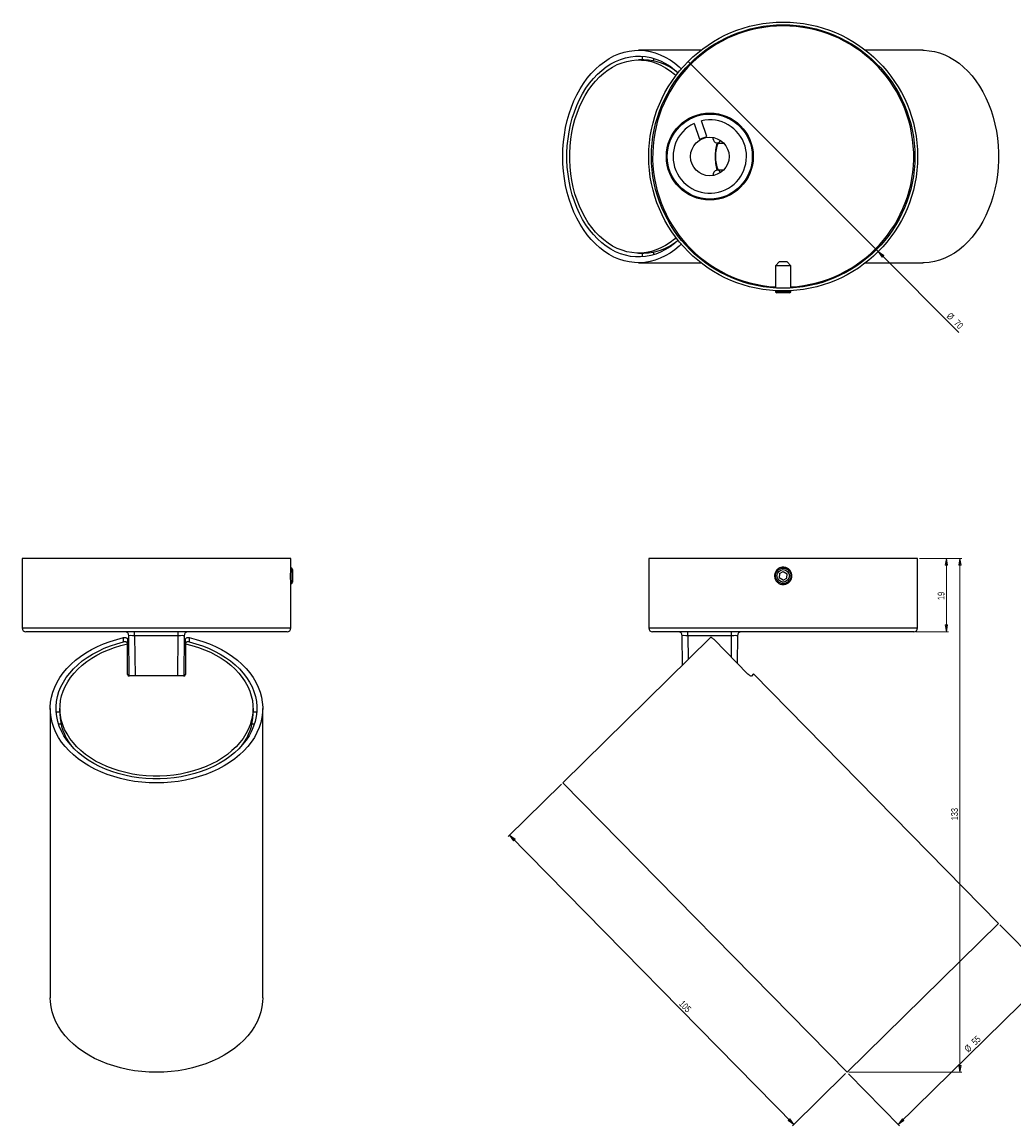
# Model space of a CAD drawing. Header units: millimetres. Extents: x 301 to 1099, y 240 to 812.
# Tile 1 of 2: x 301 to 815, y 240 to 812. Entities that reach past the tile are written whole.
import ezdxf

# ---------------------------------------------------------------- set-up
doc = ezdxf.new("R2010")
doc.units = ezdxf.units.MM
doc.styles.add('SLDTEXTSTYLE0', font='TXT', dxfattribs={"width": 0.75})
doc.dimstyles.new('SLDDIMSTYLE0', dxfattribs={"dimtxt": 3.5, "dimasz": 3.556, "dimexe": 0, "dimexo": 0.0625, "dimgap": 0.875, "dimtad": 1, "dimdec": 0, "dimlfac": 0.5, "dimrnd": 1e-09, "dimzin": 12, "dimdsep": 46, "dimtxsty": 'SLDTEXTSTYLE0', "dimblk1": 'CLOSED', "dimblk2": 'CLOSED', "dimsah": 1, "dimcen": 0.09, "dimadec": 0, "dimazin": 3, "dimtfac": 1, "dimtdec": 0, "dimtofl": 0, "dimtmove": 0, "dimatfit": 3, "dimldrblk": 'CLOSED', "dimfxl": 0, "dimfrac": 2, "dimtolj": 1, "dimtzin": 12, "dimarcsym": 0})
doc.dimstyles.new('SLDDIMSTYLE1', dxfattribs={"dimtxt": 3.5, "dimasz": 3.556, "dimexe": 0, "dimexo": 0.0625, "dimgap": 0.875, "dimtad": 1, "dimdec": 0, "dimlfac": 0.5, "dimrnd": 1e-09, "dimzin": 12, "dimdsep": 46, "dimtxsty": 'SLDTEXTSTYLE0', "dimblk1": 'NONE', "dimblk2": 'CLOSED', "dimsah": 1, "dimcen": 0, "dimadec": 0, "dimazin": 3, "dimtfac": 1, "dimtdec": 0, "dimtmove": 0, "dimatfit": 3, "dimldrblk": 'NONE', "dimfxl": 0, "dimfrac": 2, "dimtolj": 1, "dimtzin": 12, "dimarcsym": 0})

# ---------------------------------------------------------------- blocks, each defined once
blk = doc.blocks.new('_Closed')
at = {"color": 0, "linetype": 'ByBlock', "lineweight": -2}
for p, q in [((-1, 0.166667), (0, 0)), ((-1, 0.166667), (-1, -0.166667)), ((0, 0), (-1, -0.166667)), ((0, 0), (-1, 0))]:
    blk.add_line(p, q, dxfattribs=at)
blk = doc.blocks.new('_D')
at = {"color": 7, "linetype": 'Continuous', "lineweight": 0}
for p, q in [((765.79, 533.96), (780.72, 533.96)), ((779.72, 533.96), (779.72, 495.96)), ((763.79, 495.96), (780.72, 495.96))]:
    blk.add_line(p, q, dxfattribs=at)
at = {"color": 7, "linetype": 'Continuous', "lineweight": 18, "xscale": 3.556, "yscale": 3.556}
for p, rotation in [((779.72, 533.96, -0.45), 90), ((779.72, 495.96, -0.45), 270)]:
    blk.add_blockref('_Closed', p, dxfattribs=dict(at, rotation=rotation))
at = {"color": 7, "linetype": 'Continuous', "lineweight": 18, "insert": (775.21, 512.44), "char_height": 3.5, "attachment_point": 1, "rotation": 90, "style": 'SLDTEXTSTYLE0'}
blk.add_mtext('19', dxfattribs=at)
blk = doc.blocks.new('_D_1')
at = {"color": 7, "linetype": 'Continuous', "lineweight": 0}
for p, q in [((580.33, 417.06), (552.8, 390)), ((553.51, 390.7), (700.7, 240.92)), ((727.52, 267.27), (699.99, 240.22))]:
    blk.add_line(p, q, dxfattribs=at)
at = {"color": 7, "linetype": 'Continuous', "lineweight": 18, "xscale": 3.556, "yscale": 3.556}
for p, rotation in [((553.51, 390.7, -0.45), 134.5000000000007), ((700.7, 240.92, -0.45), 314.5000000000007)]:
    blk.add_blockref('_Closed', p, dxfattribs=dict(at, rotation=rotation))
at = {"color": 7, "linetype": 'Continuous', "lineweight": 18, "insert": (643.45, 305.62), "char_height": 3.5, "attachment_point": 1, "rotation": 314.5, "style": 'SLDTEXTSTYLE0'}
blk.add_mtext('105', dxfattribs=at)
blk = doc.blocks.new('_D_2')
at = {"color": 7, "linetype": 'Continuous', "lineweight": 0}
for p, q in [((807.4, 344.36), (833.94, 317.35)), ((754.78, 240.96), (833.24, 318.06)), ((728.94, 267.26), (755.48, 240.25))]:
    blk.add_line(p, q, dxfattribs=at)
at = {"color": 7, "linetype": 'Continuous', "lineweight": 18, "xscale": 3.556, "yscale": 3.556}
for p, rotation in [((833.24, 318.06, -0.45), 44.50000000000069), ((754.78, 240.96, -0.45), 224.5000000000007)]:
    blk.add_blockref('_Closed', p, dxfattribs=dict(at, rotation=rotation))
at = {"color": 7, "linetype": 'Continuous', "lineweight": 18, "char_height": 3.5, "attachment_point": 1, "rotation": 44.5, "style": 'SLDTEXTSTYLE0'}
for s, insert in [('55', (792.34, 284.27)), ('%%c', (788.61, 280.53))]:
    blk.add_mtext(s, dxfattribs=dict(at, insert=insert))
blk = doc.blocks.new('_D_3')
at = {"color": 7, "linetype": 'Continuous', "lineweight": 0}
for p, q in [((765.79, 533.96), (787.7, 533.96)), ((786.7, 533.96), (786.7, 267.97)), ((729.24, 267.97), (787.7, 267.97))]:
    blk.add_line(p, q, dxfattribs=at)
at = {"color": 7, "linetype": 'Continuous', "lineweight": 18, "xscale": 3.556, "yscale": 3.556}
for p, rotation in [((786.7, 533.96, -0.45), 90), ((786.7, 267.97, -0.45), 270)]:
    blk.add_blockref('_Closed', p, dxfattribs=dict(at, rotation=rotation))
at = {"color": 7, "linetype": 'Continuous', "lineweight": 18, "insert": (782.18, 398.41), "char_height": 3.5, "attachment_point": 1, "rotation": 90, "style": 'SLDTEXTSTYLE0'}
blk.add_mtext('133', dxfattribs=at)
blk = doc.blocks.new('_D_4')
at = {"color": 7, "linetype": 'Continuous', "lineweight": 0}
for q in [(645.98, 791.21), (786.2, 650.99)]:
    blk.add_line((744.41, 692.78), q, dxfattribs=at)
at = {"color": 7, "linetype": 'Continuous', "lineweight": 18, "xscale": 3.556, "yscale": 3.556, "rotation": 135.0000000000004}
blk.add_blockref('_Closed', (744.41, 692.78, 132.99), dxfattribs=at)
at = {"color": 7, "linetype": 'Continuous', "lineweight": 18, "char_height": 3.5, "attachment_point": 1, "rotation": 315, "style": 'SLDTEXTSTYLE0'}
for s, insert in [('%%c', (782, 661.57)), ('70', (785.77, 657.88))]:
    blk.add_mtext(s, dxfattribs=dict(at, insert=insert))
blk = doc.blocks.new('_None')

msp = doc.modelspace()

# ---------------------------------------------------------------- linework, layer by layer
at = {"color": 7, "linetype": 'Continuous', "lineweight": 25}
for p, q in [((652.54, 797), (620.28, 797)), ((767.47, 797), (737.84, 797)), ((623.08, 792), (620.28, 792)), ((622.18, 793.93), (622.18, 792)), ((628.18, 791.48), (628.18, 792.8)), ((655.71, 752.29), (652.84, 760.49)), ((653.8, 764.24), (653.96, 763.76)), ((656.08, 764.47), (656.24, 763.97)), ((638.48, 754.5), (639.09, 754.5)), ((640.42, 757), (641.1, 757)), ((649.06, 759.17), (651.93, 750.97)), ((673.29, 757), (673.96, 757)), ((637.39, 751.59), (637.39, 752.69)), ((637.67, 752.15), (637.67, 753.19)), ((651.93, 750.97), (655.71, 752.29)), ((660.93, 749), (664.33, 749)), ((637.39, 731.31), (637.39, 732.4)), ((637.67, 730.8), (637.67, 731.84)), ((664.33, 735), (660.93, 735)), ((639.09, 729.5), (638.48, 729.5)), ((641.1, 727), (640.42, 727)), ((673.96, 727), (673.29, 727)), ((653.96, 720.23), (653.8, 719.75)), ((656.24, 720.02), (656.08, 719.52)), ((620.28, 692), (623.08, 692)), ((622.18, 692), (622.18, 690.06)), ((628.18, 691.19), (628.18, 692.51)), ((620.28, 687), (652.54, 687)), ((693.19, 687.5), (691.19, 685.5)), ((697.19, 687.5), (693.19, 687.5)), ((699.19, 685.5), (697.19, 687.5)), ((737.84, 687), (767.47, 687)), ((691.19, 685.5), (691.19, 673.91)), ((699.19, 685.5), (691.19, 685.5)), ((699.19, 673.91), (699.19, 685.5)), ((691.19, 672.51), (691.19, 671.95)), ((691.19, 671.95), (691.97, 671.5)), ((699.19, 671.95), (691.19, 671.95)), ((698.41, 671.5), (691.97, 671.5)), ((698.41, 671.5), (699.19, 671.95)), ((699.19, 671.95), (699.19, 672.51)), ((301.08, 533.96), (301.08, 497.96)), ((440.28, 533.96), (301.08, 533.96)), ((440.28, 529.4), (440.28, 533.96)), ((625.59, 533.96), (625.59, 497.96)), ((764.79, 533.96), (625.59, 533.96)), ((764.79, 497.96), (764.79, 533.96)), ((440.73, 528.96), (440.25, 528.96)), ((441.18, 528.18), (440.73, 528.96)), ((440.73, 528.96), (440.73, 523.06)), ((441.18, 528.18), (441.18, 523.43)), ((693.23, 526.17), (693.16, 523.86)), ((693.23, 526.17), (695.26, 527.26)), ((695.26, 527.26), (697.23, 526.05)), ((697.16, 523.74), (697.23, 526.05)), ((440.25, 520.96), (440.73, 520.96)), ((440.28, 497.96), (440.28, 520.46)), ((440.73, 523.06), (440.73, 520.96)), ((440.73, 520.96), (441.18, 521.74)), ((441.18, 523.43), (441.18, 521.74)), ((695.12, 522.65), (693.16, 523.86)), ((695.12, 522.65), (697.16, 523.74)), ((438.28, 495.96), (303.08, 495.96)), ((353.68, 490.75), (353.68, 492.97)), ((355.68, 491.97), (355.68, 489.78)), ((356.56, 473.13), (356.38, 493.97)), ((359.38, 493.97), (359.38, 495.96)), ((381.97, 493.97), (359.38, 493.97)), ((381.97, 493.97), (381.97, 495.96)), ((384.97, 493.97), (384.79, 473.13)), ((385.68, 489.78), (385.68, 491.97)), ((387.68, 492.97), (387.68, 490.75)), ((657.58, 492.97), (581.05, 417.76)), ((762.79, 495.96), (627.59, 495.96)), ((643.03, 478.67), (642.9, 493.97)), ((645.9, 493.97), (645.9, 495.96)), ((668.49, 493.97), (645.9, 493.97)), ((676.94, 474.14), (659.42, 491.97)), ((668.49, 493.97), (668.49, 495.96)), ((671.49, 493.97), (671.37, 479.81)), ((355.68, 489.78), (355.68, 489.74)), ((355.68, 473.83), (355.68, 489.74)), ((385.68, 489.74), (385.68, 489.78)), ((385.68, 489.74), (385.68, 473.83)), ((384.68, 473.13), (356.68, 473.13)), ((679.83, 474.17), (678.72, 473.08)), ((806.7, 345.07), (679.83, 474.17)), ((315.68, 456.31), (315.68, 306.52)), ((320.68, 454.31), (318.75, 454.31)), ((320.68, 456.31), (320.68, 453.45)), ((420.68, 453.45), (420.68, 456.31)), ((422.6, 454.31), (420.68, 454.31)), ((425.68, 306.52), (425.68, 456.31)), ((319.94, 448.31), (321.22, 448.31)), ((420.14, 448.31), (421.41, 448.31)), ((581.05, 417.76), (728.24, 267.97)), ((806.7, 345.07), (728.24, 267.97))]:
    msp.add_line(p, q, dxfattribs=at)
at = {"color": 8, "linetype": 'Continuous', "lineweight": 25}
for p, q in [((301.08, 497.96), (440.28, 497.96)), ((625.59, 497.96), (764.79, 497.96)), ((359.38, 493.97), (359.56, 473.13)), ((381.79, 473.13), (381.97, 493.97)), ((645.9, 493.97), (646, 481.59)), ((668.39, 482.84), (668.49, 493.97))]:
    msp.add_line(p, q, dxfattribs=at)
at = {"color": 7, "linetype": 'Continuous', "lineweight": 25, "flags": 128}
for points in [[(642.43, 696.61), (641.34, 695.6), (639.01, 693.68), (636.59, 691.98), (634.1, 690.52), (631.54, 689.31), (628.92, 688.35), (626.26, 687.64), (623.58, 687.19), (620.88, 687), (618.17, 687.07), (615.48, 687.41), (612.81, 688), (610.17, 688.85), (607.58, 689.95), (605.05, 691.3), (602.6, 692.9), (600.23, 694.72), (597.95, 696.77), (595.78, 699.03), (593.73, 701.5), (591.8, 704.16), (590.01, 707), (588.36, 710.01), (586.87, 713.17), (585.53, 716.47), (584.36, 719.88), (583.36, 723.41), (582.53, 727.02), (581.88, 730.7), (581.42, 734.43), (581.14, 738.21), (581.05, 742), (581.14, 745.79), (581.42, 749.56), (581.88, 753.29), (582.53, 756.98), (583.36, 760.59), (584.36, 764.11), (585.53, 767.53), (586.87, 770.82), (588.36, 773.98), (590.01, 776.99), (591.8, 779.83), (593.73, 782.49), (595.78, 784.96), (597.95, 787.22), (600.23, 789.27), (602.6, 791.1), (605.05, 792.69), (607.58, 794.04), (610.17, 795.14), (612.81, 795.99), (615.48, 796.58), (618.17, 796.92), (620.88, 796.99), (623.58, 796.8), (626.26, 796.35), (628.92, 795.64), (631.54, 794.68), (634.1, 793.47), (636.59, 792.01), (639.01, 790.32), (641.34, 788.39), (642.43, 787.39)], [(767.47, 797), (768.14, 796.99), (770.85, 796.79), (773.54, 796.33), (776.2, 795.62), (778.81, 794.64), (781.38, 793.42), (783.87, 791.95), (786.29, 790.25), (788.62, 788.31), (790.85, 786.15), (792.97, 783.79), (794.97, 781.22), (796.83, 778.47), (798.55, 775.54), (800.13, 772.45), (801.55, 769.22), (802.81, 765.86), (803.9, 762.38), (804.82, 758.81), (805.56, 755.16), (806.11, 751.44), (806.49, 747.68), (806.67, 743.89), (806.67, 740.1), (806.49, 736.31), (806.11, 732.55), (805.56, 728.83), (804.82, 725.18), (803.9, 721.61), (802.81, 718.13), (801.55, 714.77), (800.13, 711.54), (798.55, 708.45), (796.83, 705.52), (794.97, 702.77), (792.97, 700.2), (790.85, 697.84), (788.62, 695.68), (786.29, 693.74), (783.87, 692.04), (781.38, 690.57), (778.81, 689.35), (776.2, 688.37), (773.54, 687.66), (770.85, 687.2), (768.14, 687), (767.47, 687)], [(640.75, 698.64), (638.92, 697.04), (636.6, 695.3), (634.19, 693.79), (631.71, 692.53), (629.18, 691.51), (626.59, 690.76), (623.98, 690.26), (621.35, 690.02), (618.72, 690.04), (616.09, 690.33), (613.48, 690.88), (610.91, 691.68), (608.38, 692.74), (605.91, 694.05), (603.52, 695.6), (601.21, 697.39), (599, 699.4), (596.9, 701.63), (594.91, 704.06), (593.05, 706.68), (591.33, 709.48), (589.76, 712.45), (588.34, 715.56), (587.08, 718.81), (585.99, 722.17), (585.07, 725.64), (584.33, 729.19), (583.77, 732.8), (583.4, 736.46), (583.21, 740.15), (583.21, 743.84), (583.4, 747.53), (583.77, 751.19), (584.33, 754.8), (585.07, 758.35), (585.99, 761.82), (587.08, 765.18), (588.34, 768.43), (589.76, 771.54), (591.33, 774.51), (593.05, 777.31), (594.91, 779.93), (596.9, 782.36), (599, 784.59), (601.21, 786.6), (603.52, 788.39), (605.91, 789.94), (608.38, 791.25), (610.91, 792.31), (613.48, 793.11), (616.09, 793.66), (618.72, 793.95), (621.35, 793.97), (623.98, 793.74), (626.59, 793.24), (629.18, 792.48), (631.71, 791.46), (634.19, 790.2), (636.6, 788.69), (638.92, 786.95), (640.75, 785.36)], [(639.67, 700.03), (638.85, 699.31), (636.62, 697.56), (634.3, 696.03), (631.91, 694.73), (629.47, 693.68), (626.97, 692.88), (624.44, 692.34), (621.89, 692.05), (619.33, 692.01), (616.77, 692.24), (614.23, 692.72), (611.73, 693.45), (609.26, 694.44), (606.86, 695.67), (604.52, 697.14), (602.27, 698.84), (600.1, 700.76), (598.04, 702.9), (596.1, 705.24), (594.28, 707.76), (592.6, 710.47), (591.05, 713.33), (589.66, 716.35), (588.43, 719.49), (587.36, 722.75), (586.46, 726.12), (585.73, 729.56), (585.19, 733.07), (584.82, 736.62), (584.64, 740.2), (584.64, 743.79), (584.82, 747.37), (585.19, 750.92), (585.73, 754.43), (586.46, 757.88), (587.36, 761.24), (588.43, 764.5), (589.66, 767.64), (591.05, 770.66), (592.6, 773.52), (594.28, 776.23), (596.1, 778.75), (598.04, 781.09), (600.1, 783.23), (602.27, 785.15), (604.52, 786.85), (606.86, 788.32), (609.26, 789.55), (611.73, 790.54), (614.23, 791.27), (616.77, 791.75), (619.33, 791.98), (621.89, 791.94), (624.44, 791.65), (626.97, 791.11), (629.47, 790.31), (631.91, 789.26), (634.3, 787.97), (636.62, 786.44), (638.85, 784.68), (639.67, 783.96)], [(652.31, 763.96), (652.41, 763.67), (652.48, 763.48)], [(658.79, 751.87), (658.84, 751.33), (659.08, 750.5), (659.47, 749.8), (660, 749.29), (660.61, 749.03), (661.25, 749.03), (661.86, 749.29), (662.38, 749.8), (662.71, 750.33)], [(676.86, 752.92), (677.03, 751.79), (677.08, 751.4)], [(677.08, 732.59), (677.03, 732.2), (676.86, 731.07)], [(652.48, 720.51), (652.41, 720.32), (652.31, 720.03)], [(387.68, 492.97), (391.24, 492.06), (394.71, 490.98), (398.06, 489.74), (401.28, 488.34), (404.36, 486.78), (407.27, 485.09), (410.01, 483.25), (412.57, 481.29), (414.93, 479.2), (417.07, 477.01), (419, 474.72), (420.69, 472.34), (422.15, 469.89), (423.36, 467.37), (424.33, 464.8), (425.03, 462.19), (425.48, 459.55), (425.67, 456.9), (425.6, 454.24), (425.26, 451.59), (424.67, 448.97), (423.82, 446.38), (422.72, 443.83), (421.37, 441.35), (419.78, 438.94), (417.95, 436.61), (415.9, 434.37), (413.64, 432.24), (411.17, 430.22), (408.51, 428.33), (405.67, 426.57), (402.66, 424.95), (399.5, 423.48), (396.21, 422.16), (392.79, 421.01), (389.27, 420.03), (385.66, 419.21), (381.97, 418.58), (378.24, 418.12), (374.47, 417.85), (370.68, 417.76), (366.89, 417.85), (363.12, 418.12), (359.38, 418.58), (355.7, 419.21), (352.09, 420.03), (348.56, 421.01), (345.15, 422.16), (341.85, 423.48), (338.69, 424.95), (335.68, 426.57), (332.84, 428.33), (330.18, 430.22), (327.71, 432.24), (325.45, 434.37), (323.4, 436.61), (321.58, 438.94), (319.99, 441.35), (318.64, 443.83), (317.53, 446.38), (316.68, 448.97), (316.09, 451.59), (315.76, 454.24), (315.68, 456.9), (315.87, 459.55), (316.32, 462.19), (317.03, 464.8), (317.99, 467.37), (319.2, 469.89), (320.66, 472.34), (322.36, 474.72), (324.28, 477.01), (326.43, 479.2), (328.78, 481.29), (331.34, 483.25), (334.08, 485.09), (337, 486.78), (340.07, 488.34), (343.3, 489.74), (346.65, 490.98), (350.11, 492.06), (353.68, 492.97)], [(387.68, 490.75), (391.13, 489.82), (394.47, 488.72), (397.69, 487.45), (400.78, 486.02), (403.72, 484.45), (406.49, 482.73), (409.08, 480.88), (411.47, 478.91), (413.66, 476.82), (415.63, 474.63), (417.37, 472.34), (418.88, 469.98), (420.14, 467.54), (421.16, 465.05), (421.92, 462.52), (422.42, 459.95), (422.66, 457.36), (422.63, 454.77), (422.34, 452.19), (421.8, 449.63), (420.99, 447.1), (419.93, 444.62), (418.62, 442.19), (417.07, 439.84), (415.28, 437.57), (413.27, 435.4), (411.04, 433.33), (408.61, 431.38), (405.99, 429.55), (403.19, 427.86), (400.23, 426.32), (397.11, 424.92), (393.86, 423.68), (390.5, 422.61), (387.03, 421.71), (383.48, 420.98), (379.87, 420.43), (376.21, 420.07), (372.53, 419.88), (368.83, 419.88), (365.14, 420.07), (361.48, 420.43), (357.87, 420.98), (354.32, 421.71), (350.86, 422.61), (347.49, 423.68), (344.24, 424.92), (341.13, 426.32), (338.16, 427.86), (335.36, 429.55), (332.74, 431.38), (330.31, 433.33), (328.08, 435.4), (326.07, 437.57), (324.29, 439.84), (322.73, 442.19), (321.42, 444.62), (320.36, 447.1), (319.56, 449.63), (319.01, 452.19), (318.72, 454.77), (318.7, 457.36), (318.94, 459.95), (319.44, 462.52), (320.2, 465.05), (321.21, 467.54), (322.47, 469.98), (323.98, 472.34), (325.73, 474.63), (327.7, 476.82), (329.88, 478.91), (332.28, 480.88), (334.87, 482.73), (337.63, 484.45), (340.57, 486.02), (343.66, 487.45), (346.88, 488.72), (350.23, 489.82), (353.68, 490.75)], [(385.68, 489.74), (389.06, 488.9), (392.35, 487.89), (395.53, 486.72), (398.58, 485.39), (401.48, 483.91), (404.23, 482.29), (406.8, 480.54), (409.19, 478.66), (411.38, 476.66), (413.36, 474.56), (415.12, 472.37), (416.65, 470.09), (417.94, 467.74), (418.99, 465.34), (419.79, 462.88), (420.34, 460.4), (420.63, 457.89), (420.66, 455.37), (420.43, 452.86), (419.95, 450.37), (419.22, 447.9), (418.23, 445.48), (417, 443.12), (415.53, 440.82), (413.83, 438.61), (411.91, 436.48), (409.77, 434.46), (407.44, 432.55), (404.91, 430.76), (402.21, 429.11), (399.34, 427.59), (396.33, 426.22), (393.18, 425.01), (389.92, 423.96), (386.56, 423.08), (383.11, 422.36), (379.61, 421.83), (376.05, 421.46), (372.47, 421.28), (368.88, 421.28), (365.3, 421.46), (361.75, 421.83), (358.24, 422.36), (354.8, 423.08), (351.44, 423.96), (348.17, 425.01), (345.03, 426.22), (342.01, 427.59), (339.15, 429.11), (336.44, 430.76), (333.92, 432.55), (331.58, 434.46), (329.44, 436.48), (327.52, 438.61), (325.82, 440.82), (324.35, 443.12), (323.12, 445.48), (322.14, 447.9), (321.4, 450.37), (320.92, 452.86), (320.69, 455.37), (320.73, 457.89), (321.02, 460.4), (321.57, 462.88), (322.37, 465.34), (323.41, 467.74), (324.71, 470.09), (326.24, 472.37), (328, 474.56), (329.98, 476.66), (332.16, 478.66), (334.55, 480.54), (337.12, 482.29), (339.87, 483.91), (342.78, 485.39), (345.83, 486.72), (349, 487.89), (352.29, 488.9), (355.68, 489.74)], [(370.68, 267.97), (366.88, 268.07), (363.11, 268.34), (359.37, 268.8), (355.68, 269.44), (352.06, 270.25), (348.54, 271.24), (345.12, 272.39), (341.82, 273.71), (338.66, 275.18), (335.65, 276.8), (332.81, 278.57), (330.14, 280.47), (327.68, 282.49), (325.41, 284.63), (323.37, 286.87), (321.54, 289.2), (319.95, 291.62), (318.61, 294.11), (317.51, 296.65), (316.67, 299.25), (316.08, 301.88), (315.75, 304.53), (315.68, 306.52)], [(425.68, 306.52), (425.6, 304.53), (425.28, 301.88), (424.69, 299.25), (423.84, 296.65), (422.75, 294.11), (421.4, 291.62), (419.81, 289.2), (417.99, 286.87), (415.94, 284.63), (413.68, 282.49), (411.21, 280.47), (408.55, 278.57), (405.71, 276.8), (402.7, 275.18), (399.54, 273.71), (396.24, 272.39), (392.82, 271.24), (389.29, 270.25), (385.67, 269.44), (381.99, 268.8), (378.25, 268.34), (374.47, 268.07), (370.68, 267.97)]]:
    msp.add_lwpolyline(points, dxfattribs=at)
at = {"color": 7, "linetype": 'Continuous', "lineweight": 25}
for centre, radius in [((695.19, 742), 69.6), ((695.19, 742), 68.2), ((657.19, 742), 22.5), ((657.19, 742), 22), ((657.19, 742), 10), ((695.19, 524.96), 4), ((695.19, 524.96), 3.22)]:
    msp.add_circle(centre, radius, dxfattribs=at)
at = {"color": 8, "linetype": 'Continuous', "lineweight": 25}
for start, end in [(90, 266.6077), (273.3923, 90)]:
    msp.add_arc((695.19, 742), 67.6, start, end, dxfattribs=at)
at = {"color": 7, "linetype": 'Continuous', "lineweight": 25}
for centre, radius, start, end in [((622.64, 763.83), 28.16, 51.473, 89.1112), ((657.19, 742), 19, 115.3291, 103.2444), ((688.52, 742.05), 28.56, 165.9231, 180.116), ((677.06, 742.11), 16.99, 156.0798, 180.3734), ((688.52, 741.94), 28.56, 179.884, 194.0769), ((677.06, 741.88), 16.99, 179.6266, 203.9202), ((661.5, 732.34), 2.72, 102.1716, 184.492), ((660.72, 732.86), 2.15, 21.7921, 84.3499), ((622.64, 720.16), 28.16, 270.8888, 308.527), ((303.08, 497.96), 2, 180, 270), ((438.28, 497.96), 2, 270, 0), ((627.59, 497.96), 2, 180, 270), ((762.79, 497.96), 2, 270, 0), ((354.38, 493.96), 2, 0.5, 90), ((386.97, 493.96), 2, 90, 179.5), ((640.9, 493.96), 2, 0.5, 90), ((673.49, 493.96), 2, 90, 179.5), ((356.55, 474.01), 0.891, 191.7441, 278.202), ((384.8, 474.01), 0.891, 261.798, 348.2559), ((347.8, 453.85), 27.12, 180.8289, 217.5497), ((393.56, 453.85), 27.12, 322.4503, 359.1711)]:
    msp.add_arc(centre, radius, start, end, dxfattribs=at)
for centre, major_axis, start_param, end_param in [((359.38, 493.96), (3, -0.02), 1.570957, 3.141677), ((381.97, 493.96), (3, 0.02), 6.283101, 7.853821), ((645.9, 493.96), (3, -0.02), 1.570957, 3.141677), ((668.49, 493.96), (3, 0.02), 6.283101, 7.853821)]:
    msp.add_ellipse(centre, major_axis=major_axis, ratio=0.005816, start_param=start_param, end_param=end_param, dxfattribs=at)
for points, knots in [([(440.28, 520.46), (440.27, 520.51), (440.27, 520.61), (440.22, 521.38), (440.17, 522.52), (440.13, 523.95), (440.13, 525.48), (440.16, 526.96), (440.21, 528.22), (440.25, 529.07), (440.28, 529.48), (440.27, 529.42), (440.27, 529.4)], [0, 0, 0, 0, 0.107218, 0.214431, 0.321783, 0.429229, 0.536522, 0.643654, 0.75087, 0.858281, 0.965697, 1, 1, 1, 1]), ([(695.19, 520.46), (694.69, 520.51), (693.68, 520.61), (692.33, 521.38), (691.31, 522.52), (690.72, 523.95), (690.64, 525.48), (691.07, 526.96), (691.96, 528.21), (693.22, 529.1), (694.7, 529.52), (696.24, 529.42), (697.65, 528.83), (698.79, 527.79), (699.53, 526.44), (699.78, 524.92), (699.51, 523.41), (698.75, 522.07), (697.6, 521.06), (696.34, 520.53), (695.51, 520.48), (695.19, 520.46)], [0, 0, 0, 0, 0.053612, 0.107222, 0.160902, 0.214628, 0.268278, 0.321848, 0.375459, 0.429168, 0.482879, 0.536493, 0.590062, 0.643709, 0.697434, 0.751117, 0.804702, 0.858287, 0.911969, 0.965695, 1, 1, 1, 1]), ([(353.68, 492.97), (353.91, 493.01), (354.37, 493.08), (354.99, 492.94), (355.44, 492.65), (355.65, 492.3), (355.67, 492.05), (355.68, 491.97)], [0, 0, 0, 0, 0.227584, 0.455404, 0.676556, 0.888193, 1, 1, 1, 1]), ([(385.68, 491.97), (385.7, 492.12), (385.74, 492.42), (386.06, 492.78), (386.54, 493), (387.11, 493.07), (387.5, 493), (387.68, 492.97)], [0, 0, 0, 0, 0.203682, 0.407256, 0.613897, 0.828073, 1, 1, 1, 1]), ([(659.42, 491.97), (659.26, 492.12), (658.95, 492.42), (658.47, 492.78), (658.05, 493), (657.74, 493.07), (657.63, 493), (657.58, 492.97)], [0, 0, 0, 0, 0.203682, 0.407256, 0.613897, 0.828073, 1, 1, 1, 1]), ([(355.68, 489.78), (355.66, 489.93), (355.61, 490.23), (355.29, 490.58), (354.82, 490.79), (354.25, 490.86), (353.86, 490.78), (353.68, 490.75)], [0, 0, 0, 0, 0.2023498, 0.4045803, 0.6102089, 0.8242361, 1, 1, 1, 1]), ([(387.68, 490.75), (387.44, 490.79), (386.98, 490.87), (386.36, 490.74), (385.91, 490.45), (385.7, 490.1), (385.68, 489.86), (385.68, 489.78)], [0, 0, 0, 0, 0.22929, 0.458851, 0.680754, 0.891906, 1, 1, 1, 1]), ([(355.68, 474.14), (355.7, 473.99), (355.74, 473.68), (356.06, 473.32), (356.39, 473.19), (356.56, 473.12)], [0, 0, 0, 0, 0.331895, 0.663578, 1, 1, 1, 1]), ([(384.79, 473.14), (384.85, 473.16), (385.11, 473.21), (385.43, 473.46), (385.65, 473.8), (385.67, 474.05), (385.68, 474.14)], [0, 0, 0, 0, 0.099889, 0.459703, 0.80823, 1, 1, 1, 1]), ([(678.72, 473.08), (678.66, 473.06), (678.55, 473.01), (678.18, 473.16), (677.72, 473.45), (677.28, 473.8), (677.03, 474.05), (676.94, 474.14)], [0, 0, 0, 0, 0.223363, 0.446786, 0.66793, 0.882137, 1, 1, 1, 1])]:
    msp.add_open_spline(points, degree=3, knots=knots, dxfattribs=at)

# ---------------------------------------------------------------- dimensions: what is measured, and where the dimension line sits
at = {"color": 7, "linetype": 'Continuous', "lineweight": 18}
dim = msp.add_diameter_dim_2p(p1=(645.98, 791.21), p2=(744.41, 692.78), dimstyle='SLDDIMSTYLE1', dxfattribs=at)
dim.commit()
dim.dimension.update_dxf_attribs({"geometry": '_D_4', "text_midpoint": (782.52, 654.66), "dimtype": 163})
for base, p1, p2, angle, picture, middle in [((786.7, 267.97), (764.79, 533.96), (728.24, 267.97), 90, '_D_3', (786.7, 402.29)), ((779.72, 495.96), (764.79, 533.96), (762.79, 495.96), 90, '_D', (779.72, 515.03)), ((700.7, 240.92), (581.05, 417.76), (728.24, 267.97), 314.5, '_D_1', (642.95, 299.69))]:
    dim = msp.add_linear_dim(base=base, p1=p1, p2=p2, angle=angle, dimstyle='SLDDIMSTYLE0', dxfattribs=at)
    dim.commit()
    dim.dimension.update_dxf_attribs({"geometry": picture, "text_midpoint": middle, "dimtype": 160})
dim = msp.add_linear_dim(base=(833.24, 318.06), p1=(728.24, 267.97), p2=(806.7, 345.07), angle=44.5, text='%%c<>', dimstyle='SLDDIMSTYLE0', dxfattribs=at)
dim.commit()
dim.dimension.update_dxf_attribs({"geometry": '_D_2', "text_midpoint": (795.5, 280.98), "dimtype": 160})

doc.saveas('drawing.dxf')
